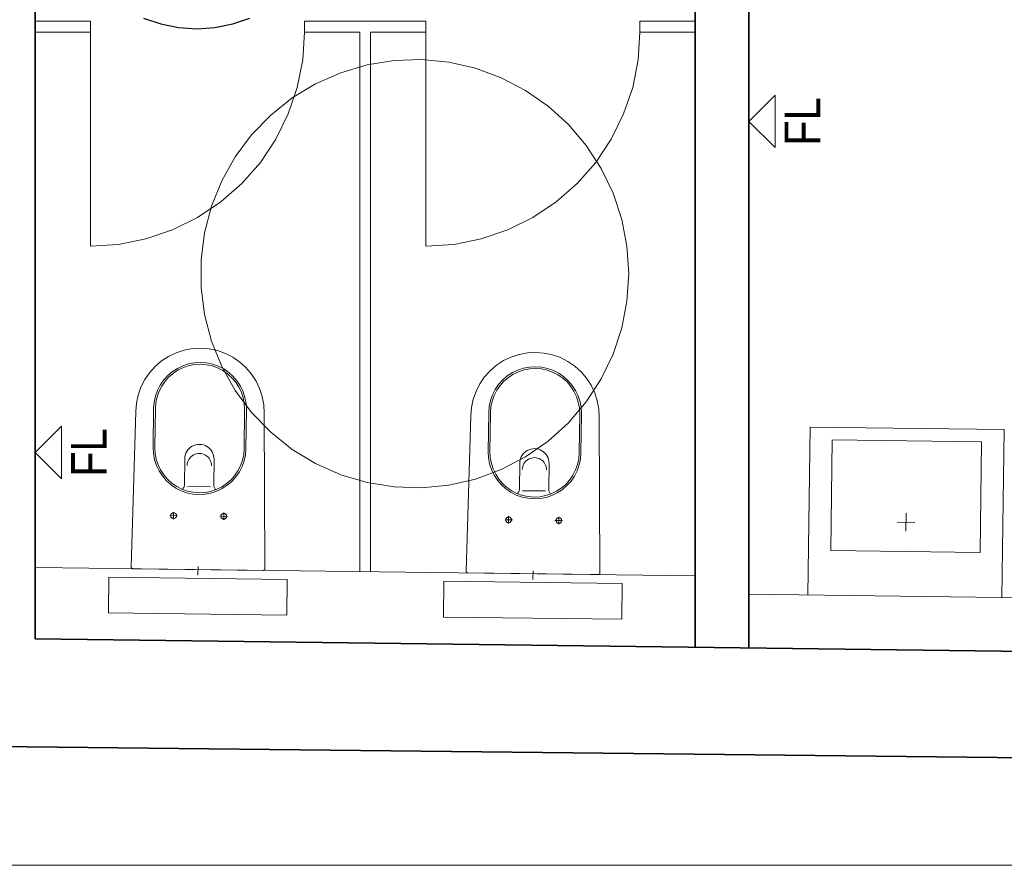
# Model space of a CAD drawing. Extents: x -297 to 573, y -46 to 548.
# Tile 3 of 256: x -39 to 16, y 27 to 74. Entities that reach past the tile are written whole.
import ezdxf
from ezdxf.lldxf.tags import DXFTag

# ---------------------------------------------------------------- set-up
doc = ezdxf.new("R2010")
doc.units = 0
doc.layers.get('0').update_dxf_attribs({"lineweight": 35})
for name, color, linetype, lineweight in [('5_EG-BESTAND', 7, 'Continuous', 25), ('5_EG-HLSE', 7, 'Continuous', 25), ('5_EG-NEU', 7, 'Continuous', 25), ('5_EG-TÜRSTEMPEL', 7, 'Continuous', 25), ('5_EG-WANDFLÄCHENMATERIAL', 7, 'Continuous', 25)]:
    doc.layers.add(name, color=color, linetype=linetype, lineweight=lineweight)
doc.styles.get("Standard").update_dxf_attribs({"font": 'arial.ttf'})
tags = doc.linetypes.add('ALL_S17', pattern=[0.0005, 0, -0.0005]).pattern_tags.tags
tags[6:7] = [DXFTag(74, 4), DXFTag(75, 0), DXFTag(340, '0'), DXFTag(46, 1.0), DXFTag(50, 0.0), DXFTag(44, 0.0), DXFTag(45, 0.0)]
tags[4:5] = [DXFTag(74, 4), DXFTag(75, 0), DXFTag(340, '0'), DXFTag(46, 1.0), DXFTag(50, 0.0), DXFTag(44, 0.0), DXFTag(45, 0.0)]
tags = doc.linetypes.add('PUNKT2_S9', pattern=[0.0005, 0, -0.0005]).pattern_tags.tags
tags[6:7] = [DXFTag(74, 4), DXFTag(75, 0), DXFTag(340, '0'), DXFTag(46, 1.0), DXFTag(50, 0.0), DXFTag(44, 0.0), DXFTag(45, 0.0)]
tags[4:5] = [DXFTag(74, 4), DXFTag(75, 0), DXFTag(340, '0'), DXFTag(46, 1.0), DXFTag(50, 0.0), DXFTag(44, 0.0), DXFTag(45, 0.0)]

# ---------------------------------------------------------------- blocks, each defined once
blk = doc.blocks.new('Referenz-A07ALD4Q1N', base_point=(-101.907, -12.836))
at = {"layer": '5_EG-BESTAND', "color": 0, "lineweight": 35}
for p, q in [((-38.525, 109.579), (-38.525, 39.315)), ((-38.525, 39.315), (32.797, 38.413)), ((-42.746, 33.31), (38.902, 32.414))]:
    blk.add_line(p, q, dxfattribs=at)
at = {"layer": '5_EG-BESTAND', "color": 0, "linetype": 'ALL_S17', "lineweight": 13, "ltscale": 0.13}
for p, q in [((-16.871, 71.769), (-18.407, 71.719)), ((-15.34, 71.621), (-16.871, 71.769)), ((-19.925, 71.474), (-21.4, 71.036)), ((-18.407, 71.719), (-19.925, 71.474)), ((-13.841, 71.279), (-15.34, 71.621)), ((-12.398, 70.748), (-13.841, 71.279)), ((-21.4, 71.036), (-22.806, 70.414)), ((-11.034, 70.037), (-12.398, 70.748)), ((-22.806, 70.414), (-24.121, 69.617)), ((-24.121, 69.617), (-25.323, 68.658)), ((-9.773, 69.157), (-11.034, 70.037)), ((-8.635, 68.123), (-9.773, 69.157)), ((-25.323, 68.658), (-26.393, 67.554)), ((-7.638, 66.952), (-8.635, 68.123)), ((-26.393, 67.554), (-27.312, 66.321)), ((-6.799, 65.663), (-7.638, 66.952)), ((-27.312, 66.321), (-28.067, 64.981)), ((-6.132, 64.278), (-6.799, 65.663)), ((-28.067, 64.981), (-28.644, 63.556)), ((-5.648, 62.819), (-6.132, 64.278)), ((-28.644, 63.556), (-29.034, 62.069)), ((-5.354, 61.309), (-5.648, 62.819)), ((-29.034, 62.069), (-29.231, 60.544)), ((-5.255, 59.775), (-5.354, 61.309)), ((-29.231, 60.544), (-29.231, 59.006)), ((-5.354, 58.24), (-5.255, 59.775)), ((-29.231, 59.006), (-29.034, 57.481)), ((-5.648, 56.731), (-5.354, 58.24)), ((-29.034, 57.481), (-28.644, 55.994)), ((-6.132, 55.272), (-5.648, 56.731)), ((-28.644, 55.994), (-28.067, 54.568)), ((-6.799, 53.886), (-6.132, 55.272)), ((-28.067, 54.568), (-27.312, 53.228)), ((-7.638, 52.598), (-6.799, 53.886)), ((-27.312, 53.228), (-26.393, 51.996)), ((-8.635, 51.427), (-7.638, 52.598)), ((-26.393, 51.996), (-25.323, 50.892)), ((-9.773, 50.393), (-8.635, 51.427)), ((-25.323, 50.892), (-24.121, 49.933)), ((-11.034, 49.513), (-9.773, 50.393)), ((-24.121, 49.933), (-22.806, 49.136)), ((-22.806, 49.136), (-21.4, 48.513)), ((-12.398, 48.802), (-11.034, 49.513)), ((-13.841, 48.271), (-12.398, 48.802)), ((-21.4, 48.513), (-19.925, 48.076)), ((-19.925, 48.076), (-18.407, 47.83)), ((-15.34, 47.929), (-13.841, 48.271)), ((-18.407, 47.83), (-16.871, 47.781)), ((-16.871, 47.781), (-15.34, 47.929))]:
    blk.add_line(p, q, dxfattribs=at)
at = {"layer": '5_EG-BESTAND', "color": 0, "linetype": 'PUNKT2_S9', "lineweight": 13, "ltscale": 0.13}
blk.add_line((102.755, 26.629), (-50.018, 26.629), dxfattribs=at)
at = {"layer": '5_EG-HLSE', "color": 0, "lineweight": 13}
for p, q in [((-30.623, 55.342), (-31.049, 55.14)), ((-30.176, 55.488), (-30.623, 55.342)), ((-29.712, 55.574), (-30.176, 55.488)), ((-29.242, 55.599), (-29.712, 55.574)), ((-28.773, 55.562), (-29.242, 55.599)), ((-28.312, 55.464), (-28.773, 55.562)), ((-27.868, 55.307), (-28.312, 55.464)), ((-27.448, 55.093), (-27.868, 55.307)), ((-11.395, 55.251), (-11.843, 55.105)), ((-10.931, 55.337), (-11.395, 55.251)), ((-10.461, 55.362), (-10.931, 55.337)), ((-9.992, 55.325), (-10.461, 55.362)), ((-9.531, 55.227), (-9.992, 55.325)), ((-9.087, 55.07), (-9.531, 55.227)), ((-31.443, 54.883), (-31.802, 54.577)), ((-31.049, 55.14), (-31.443, 54.883)), ((-29.927, 54.719), (-30.251, 54.614)), ((-29.593, 54.781), (-29.927, 54.719)), ((-29.581, 54.682), (-29.903, 54.622)), ((-29.253, 54.799), (-29.593, 54.781)), ((-29.255, 54.699), (-29.581, 54.682)), ((-28.929, 54.673), (-29.255, 54.699)), ((-28.914, 54.772), (-29.253, 54.799)), ((-28.609, 54.606), (-28.929, 54.673)), ((-28.582, 54.702), (-28.914, 54.772)), ((-28.261, 54.588), (-28.582, 54.702)), ((-27.06, 54.826), (-27.448, 55.093)), ((-26.71, 54.511), (-27.06, 54.826)), ((-12.663, 54.646), (-13.021, 54.34)), ((-12.268, 54.902), (-12.663, 54.646)), ((-11.843, 55.105), (-12.268, 54.902)), ((-8.667, 54.856), (-9.087, 55.07)), ((-8.279, 54.589), (-8.667, 54.856)), ((-32.117, 54.227), (-32.383, 53.839)), ((-31.802, 54.577), (-32.117, 54.227)), ((-30.843, 54.282), (-31.101, 54.061)), ((-30.783, 54.202), (-31.032, 53.989)), ((-30.558, 54.467), (-30.843, 54.282)), ((-30.509, 54.38), (-30.783, 54.202)), ((-30.251, 54.614), (-30.558, 54.467)), ((-30.214, 54.521), (-30.509, 54.38)), ((-29.903, 54.622), (-30.214, 54.521)), ((-28.301, 54.496), (-28.609, 54.606)), ((-28.009, 54.348), (-28.301, 54.496)), ((-27.958, 54.434), (-28.261, 54.588)), ((-27.739, 54.163), (-28.009, 54.348)), ((-27.678, 54.242), (-27.958, 54.434)), ((-27.496, 53.944), (-27.739, 54.163)), ((-27.425, 54.014), (-27.678, 54.242)), ((-26.404, 54.153), (-26.71, 54.511)), ((-26.148, 53.758), (-26.404, 54.153)), ((-13.021, 54.34), (-13.336, 53.99)), ((-11.777, 54.23), (-12.062, 54.044)), ((-11.728, 54.142), (-12.002, 53.964)), ((-11.47, 54.376), (-11.777, 54.23)), ((-11.433, 54.283), (-11.728, 54.142)), ((-11.146, 54.481), (-11.47, 54.376)), ((-11.122, 54.385), (-11.433, 54.283)), ((-10.812, 54.544), (-11.146, 54.481)), ((-10.8, 54.444), (-11.122, 54.385)), ((-10.472, 54.562), (-10.812, 54.544)), ((-10.474, 54.462), (-10.8, 54.444)), ((-10.148, 54.436), (-10.474, 54.462)), ((-10.133, 54.535), (-10.472, 54.562)), ((-9.828, 54.368), (-10.148, 54.436)), ((-9.801, 54.464), (-10.133, 54.535)), ((-9.519, 54.259), (-9.828, 54.368)), ((-9.48, 54.351), (-9.801, 54.464)), ((-9.228, 54.111), (-9.519, 54.259)), ((-9.177, 54.197), (-9.48, 54.351)), ((-8.958, 53.926), (-9.228, 54.111)), ((-8.897, 54.004), (-9.177, 54.197)), ((-7.929, 54.274), (-8.279, 54.589)), ((-7.623, 53.916), (-7.929, 54.274)), ((-32.383, 53.839), (-32.597, 53.419)), ((-31.329, 53.808), (-31.521, 53.527)), ((-31.25, 53.746), (-31.435, 53.476)), ((-31.101, 54.061), (-31.329, 53.808)), ((-31.032, 53.989), (-31.25, 53.746)), ((-27.284, 53.696), (-27.496, 53.944)), ((-27.204, 53.756), (-27.425, 54.014)), ((-27.106, 53.422), (-27.284, 53.696)), ((-27.018, 53.471), (-27.204, 53.756)), ((-25.945, 53.333), (-26.148, 53.758)), ((-13.602, 53.601), (-13.816, 53.182)), ((-13.336, 53.99), (-13.602, 53.601)), ((-12.548, 53.57), (-12.74, 53.29)), ((-12.32, 53.823), (-12.548, 53.57)), ((-12.251, 53.752), (-12.469, 53.509)), ((-12.062, 54.044), (-12.32, 53.823)), ((-12.002, 53.964), (-12.251, 53.752)), ((-8.715, 53.707), (-8.958, 53.926)), ((-8.644, 53.777), (-8.897, 54.004)), ((-8.503, 53.458), (-8.715, 53.707)), ((-8.423, 53.518), (-8.644, 53.777)), ((-7.367, 53.521), (-7.623, 53.916)), ((-32.597, 53.419), (-32.754, 52.975)), ((-31.676, 53.224), (-31.789, 52.904)), ((-31.584, 53.185), (-31.693, 52.877)), ((-31.521, 53.527), (-31.676, 53.224)), ((-31.435, 53.476), (-31.584, 53.185)), ((-26.965, 53.127), (-27.106, 53.422)), ((-26.872, 53.164), (-27.018, 53.471)), ((-26.864, 52.816), (-26.965, 53.127)), ((-26.767, 52.84), (-26.872, 53.164)), ((-25.799, 52.885), (-25.945, 53.333)), ((-13.816, 53.182), (-13.973, 52.738)), ((-12.74, 53.29), (-12.895, 52.987)), ((-12.654, 53.239), (-12.803, 52.948)), ((-12.469, 53.509), (-12.654, 53.239)), ((-8.325, 53.184), (-8.503, 53.458)), ((-8.237, 53.233), (-8.423, 53.518)), ((-8.184, 52.889), (-8.325, 53.184)), ((-8.091, 52.926), (-8.237, 53.233)), ((-7.164, 53.095), (-7.367, 53.521)), ((-7.018, 52.647), (-7.164, 53.095)), ((-32.852, 52.514), (-32.888, 52.045)), ((-32.754, 52.975), (-32.852, 52.514)), ((-31.86, 52.571), (-31.886, 52.232)), ((-31.789, 52.904), (-31.86, 52.571)), ((-31.761, 52.557), (-31.786, 52.231)), ((-31.693, 52.877), (-31.761, 52.557)), ((-26.804, 52.494), (-26.864, 52.816)), ((-26.787, 52.167), (-26.804, 52.494)), ((-26.704, 52.506), (-26.767, 52.84)), ((-26.687, 52.166), (-26.704, 52.506)), ((-25.714, 52.422), (-25.799, 52.885)), ((-13.973, 52.738), (-14.071, 52.277)), ((-13.008, 52.666), (-13.079, 52.334)), ((-12.895, 52.987), (-13.008, 52.666)), ((-12.912, 52.639), (-12.98, 52.319)), ((-12.803, 52.948), (-12.912, 52.639)), ((-8.082, 52.578), (-8.184, 52.889)), ((-7.986, 52.603), (-8.091, 52.926)), ((-8.023, 52.257), (-8.082, 52.578)), ((-7.923, 52.269), (-7.986, 52.603)), ((-6.933, 52.184), (-7.018, 52.647)), ((-33.148, 43.349), (-32.889, 52.045)), ((-31.886, 52.232), (-31.914, 50.032)), ((-31.786, 52.231), (-31.814, 50.031)), ((-26.787, 52.167), (-26.814, 49.968)), ((-26.687, 52.166), (-26.714, 49.966)), ((-25.689, 51.951), (-25.714, 52.422)), ((-25.689, 51.951), (-25.649, 43.254)), ((-14.071, 52.277), (-14.108, 51.807)), ((-13.105, 51.995), (-13.133, 49.795)), ((-13.079, 52.334), (-13.105, 51.995)), ((-13.005, 51.993), (-13.033, 49.794)), ((-12.98, 52.319), (-13.005, 51.993)), ((-8.005, 51.93), (-8.033, 49.73)), ((-8.005, 51.93), (-8.023, 52.257)), ((-7.905, 51.929), (-7.933, 49.729)), ((-7.905, 51.929), (-7.923, 52.269)), ((-6.908, 51.714), (-6.933, 52.184)), ((-14.367, 43.112), (-14.107, 51.807)), ((-6.908, 51.714), (-6.868, 43.017)), ((4.792, 41.776), (4.911, 51.175)), ((4.911, 51.175), (15.787, 51.037)), ((15.787, 51.037), (15.668, 41.638)), ((6.079, 44.259), (6.157, 50.459)), ((6.157, 50.459), (14.523, 50.353)), ((14.523, 50.353), (14.445, 44.154)), ((-31.914, 50.032), (-31.896, 49.692)), ((-31.896, 49.692), (-31.834, 49.358)), ((-31.814, 50.031), (-31.797, 49.704)), ((-31.797, 49.704), (-31.737, 49.383)), ((-30.076, 49.713), (-30.112, 49.612)), ((-30.027, 49.809), (-30.076, 49.713)), ((-29.966, 49.897), (-30.027, 49.809)), ((-29.895, 49.977), (-29.966, 49.897)), ((-29.813, 50.047), (-29.895, 49.977)), ((-29.723, 50.105), (-29.813, 50.047)), ((-29.626, 50.152), (-29.723, 50.105)), ((-29.524, 50.185), (-29.626, 50.152)), ((-29.494, 49.683), (-29.579, 49.656)), ((-29.419, 50.204), (-29.524, 50.185)), ((-29.407, 49.7), (-29.494, 49.683)), ((-29.311, 50.21), (-29.419, 50.204)), ((-29.318, 49.704), (-29.407, 49.7)), ((-29.229, 49.697), (-29.318, 49.704)), ((-29.205, 50.202), (-29.311, 50.21)), ((-29.142, 49.679), (-29.229, 49.697)), ((-29.1, 50.179), (-29.205, 50.202)), ((-29.058, 49.649), (-29.142, 49.679)), ((-28.998, 50.144), (-29.1, 50.179)), ((-28.903, 50.095), (-28.998, 50.144)), ((-28.814, 50.034), (-28.903, 50.095)), ((-28.734, 49.963), (-28.814, 50.034)), ((-28.665, 49.881), (-28.734, 49.963)), ((-28.606, 49.791), (-28.665, 49.881)), ((-28.56, 49.694), (-28.606, 49.791)), ((-28.527, 49.592), (-28.56, 49.694)), ((-26.84, 49.642), (-26.814, 49.968)), ((-26.741, 49.627), (-26.714, 49.966)), ((-13.133, 49.795), (-13.115, 49.455)), ((-13.033, 49.794), (-13.016, 49.467)), ((-11.114, 49.74), (-11.185, 49.66)), ((-11.032, 49.81), (-11.114, 49.74)), ((-10.942, 49.868), (-11.032, 49.81)), ((-10.845, 49.914), (-10.942, 49.868)), ((-10.743, 49.947), (-10.845, 49.914)), ((-10.638, 49.967), (-10.743, 49.947)), ((-10.53, 49.973), (-10.638, 49.967)), ((-10.423, 49.964), (-10.53, 49.973)), ((-10.318, 49.942), (-10.423, 49.964)), ((-10.217, 49.906), (-10.318, 49.942)), ((-10.122, 49.858), (-10.217, 49.906)), ((-10.033, 49.797), (-10.122, 49.858)), ((-9.953, 49.725), (-10.033, 49.797)), ((-9.884, 49.644), (-9.953, 49.725)), ((-8.059, 49.404), (-8.033, 49.73)), ((-7.96, 49.39), (-7.933, 49.729)), ((-31.834, 49.358), (-31.729, 49.035)), ((-31.737, 49.383), (-31.636, 49.072)), ((-30.142, 49.4), (-30.16, 47.949)), ((-30.134, 49.507), (-30.142, 49.4)), ((-30.112, 49.612), (-30.134, 49.507)), ((-29.981, 49.209), (-29.999, 49.122)), ((-29.951, 49.293), (-29.981, 49.209)), ((-29.911, 49.372), (-29.951, 49.293)), ((-29.861, 49.445), (-29.911, 49.372)), ((-29.801, 49.511), (-29.861, 49.445)), ((-29.734, 49.569), (-29.801, 49.511)), ((-29.659, 49.618), (-29.734, 49.569)), ((-29.579, 49.656), (-29.659, 49.618)), ((-28.979, 49.609), (-29.058, 49.649)), ((-28.906, 49.559), (-28.979, 49.609)), ((-28.84, 49.499), (-28.906, 49.559)), ((-28.782, 49.431), (-28.84, 49.499)), ((-28.733, 49.357), (-28.782, 49.431)), ((-28.695, 49.277), (-28.733, 49.357)), ((-28.667, 49.192), (-28.695, 49.277)), ((-28.651, 49.105), (-28.667, 49.192)), ((-28.507, 49.487), (-28.527, 49.592)), ((-28.501, 49.379), (-28.52, 47.928)), ((-28.502, 49.379), (-28.507, 49.487)), ((-27.017, 49.013), (-26.908, 49.322)), ((-26.925, 48.974), (-26.811, 49.295)), ((-26.908, 49.322), (-26.84, 49.642)), ((-26.811, 49.295), (-26.741, 49.627)), ((-13.115, 49.455), (-13.053, 49.121)), ((-13.016, 49.467), (-12.956, 49.145)), ((-12.956, 49.145), (-12.855, 48.835)), ((-11.361, 49.163), (-11.379, 47.712)), ((-11.353, 49.27), (-11.361, 49.163)), ((-11.33, 49.375), (-11.353, 49.27)), ((-11.295, 49.476), (-11.33, 49.375)), ((-11.246, 49.572), (-11.295, 49.476)), ((-11.185, 49.66), (-11.246, 49.572)), ((-11.13, 49.135), (-11.17, 49.055)), ((-11.08, 49.208), (-11.13, 49.135)), ((-11.02, 49.274), (-11.08, 49.208)), ((-10.952, 49.332), (-11.02, 49.274)), ((-10.878, 49.38), (-10.952, 49.332)), ((-10.798, 49.419), (-10.878, 49.38)), ((-10.713, 49.446), (-10.798, 49.419)), ((-10.626, 49.462), (-10.713, 49.446)), ((-10.537, 49.467), (-10.626, 49.462)), ((-10.448, 49.46), (-10.537, 49.467)), ((-10.361, 49.442), (-10.448, 49.46)), ((-10.277, 49.412), (-10.361, 49.442)), ((-10.198, 49.372), (-10.277, 49.412)), ((-10.125, 49.321), (-10.198, 49.372)), ((-10.058, 49.262), (-10.125, 49.321)), ((-10.001, 49.194), (-10.058, 49.262)), ((-9.952, 49.12), (-10.001, 49.194)), ((-9.825, 49.554), (-9.884, 49.644)), ((-9.779, 49.457), (-9.825, 49.554)), ((-9.746, 49.355), (-9.779, 49.457)), ((-9.726, 49.249), (-9.746, 49.355)), ((-9.72, 49.142), (-9.739, 47.691)), ((-9.72, 49.142), (-9.726, 49.249)), ((-8.127, 49.084), (-8.059, 49.404)), ((-8.03, 49.057), (-7.96, 49.39)), ((-31.729, 49.035), (-31.582, 48.728)), ((-31.636, 49.072), (-31.495, 48.777)), ((-31.582, 48.728), (-31.397, 48.443)), ((-31.495, 48.777), (-31.317, 48.503)), ((-29.999, 49.122), (-30.006, 49.033)), ((-28.646, 49.016), (-28.651, 49.105)), ((-27.35, 48.452), (-27.165, 48.722)), ((-27.272, 48.391), (-27.079, 48.671)), ((-27.165, 48.722), (-27.017, 49.013)), ((-27.079, 48.671), (-26.925, 48.974)), ((-13.053, 49.121), (-12.947, 48.797)), ((-12.947, 48.797), (-12.801, 48.491)), ((-12.855, 48.835), (-12.714, 48.539)), ((-11.218, 48.884), (-11.225, 48.796)), ((-11.2, 48.971), (-11.218, 48.884)), ((-11.17, 49.055), (-11.2, 48.971)), ((-9.914, 49.039), (-9.952, 49.12)), ((-9.886, 48.955), (-9.914, 49.039)), ((-9.87, 48.867), (-9.886, 48.955)), ((-9.865, 48.779), (-9.87, 48.867)), ((-8.384, 48.485), (-8.236, 48.776)), ((-8.298, 48.434), (-8.144, 48.737)), ((-8.236, 48.776), (-8.127, 49.084)), ((-8.144, 48.737), (-8.03, 49.057)), ((-31.397, 48.443), (-31.176, 48.184)), ((-31.317, 48.503), (-31.104, 48.254)), ((-31.176, 48.184), (-30.923, 47.957)), ((-31.104, 48.254), (-30.861, 48.035)), ((-30.861, 48.035), (-30.591, 47.85)), ((-27.817, 47.997), (-27.569, 48.209)), ((-27.758, 47.917), (-27.499, 48.138)), ((-27.569, 48.209), (-27.35, 48.452)), ((-27.499, 48.138), (-27.272, 48.391)), ((-12.801, 48.491), (-12.616, 48.205)), ((-12.714, 48.539), (-12.535, 48.265)), ((-12.616, 48.205), (-12.395, 47.947)), ((-12.535, 48.265), (-12.323, 48.017)), ((-8.788, 47.972), (-8.569, 48.215)), ((-8.718, 47.9), (-8.49, 48.153)), ((-8.569, 48.215), (-8.384, 48.485)), ((-8.49, 48.153), (-8.298, 48.434)), ((-30.923, 47.957), (-30.642, 47.764)), ((-30.642, 47.764), (-30.339, 47.61)), ((-30.591, 47.85), (-30.3, 47.702)), ((-30.339, 47.61), (-30.019, 47.497)), ((-30.3, 47.702), (-29.992, 47.593)), ((-30.285, 47.696), (-30.253, 47.723)), ((-30.253, 47.723), (-30.225, 47.754)), ((-30.225, 47.754), (-30.202, 47.788)), ((-30.202, 47.788), (-30.183, 47.826)), ((-30.183, 47.826), (-30.17, 47.866)), ((-30.17, 47.866), (-30.162, 47.907)), ((-30.162, 47.907), (-30.16, 47.949)), ((-30.019, 47.497), (-29.686, 47.426)), ((-29.992, 47.593), (-29.672, 47.525)), ((-29.987, 47.853), (-28.696, 47.837)), ((-29.672, 47.525), (-29.346, 47.499)), ((-29.346, 47.499), (-29.019, 47.517)), ((-29.019, 47.517), (-28.698, 47.576)), ((-29.007, 47.417), (-28.673, 47.48)), ((-28.698, 47.576), (-28.387, 47.678)), ((-28.673, 47.48), (-28.35, 47.585)), ((-28.52, 47.928), (-28.519, 47.886)), ((-28.519, 47.886), (-28.512, 47.845)), ((-28.512, 47.845), (-28.5, 47.805)), ((-28.5, 47.805), (-28.483, 47.767)), ((-28.483, 47.767), (-28.46, 47.731)), ((-28.46, 47.731), (-28.433, 47.7)), ((-28.433, 47.7), (-28.402, 47.672)), ((-28.387, 47.678), (-28.092, 47.819)), ((-28.35, 47.585), (-28.043, 47.731)), ((-28.092, 47.819), (-27.817, 47.997)), ((-28.043, 47.731), (-27.758, 47.917)), ((-12.395, 47.947), (-12.142, 47.719)), ((-12.323, 48.017), (-12.08, 47.798)), ((-12.142, 47.719), (-11.861, 47.527)), ((-12.08, 47.798), (-11.81, 47.613)), ((-11.861, 47.527), (-11.558, 47.373)), ((-11.81, 47.613), (-11.519, 47.465)), ((-11.504, 47.458), (-11.472, 47.485)), ((-11.472, 47.485), (-11.444, 47.517)), ((-11.444, 47.517), (-11.421, 47.551)), ((-11.421, 47.551), (-11.402, 47.589)), ((-11.402, 47.589), (-11.389, 47.629)), ((-11.389, 47.629), (-11.381, 47.67)), ((-11.381, 47.67), (-11.379, 47.712)), ((-11.206, 47.616), (-9.915, 47.6)), ((-9.739, 47.691), (-9.738, 47.649)), ((-9.738, 47.649), (-9.731, 47.608)), ((-9.731, 47.608), (-9.719, 47.568)), ((-9.719, 47.568), (-9.702, 47.529)), ((-9.702, 47.529), (-9.679, 47.494)), ((-9.679, 47.494), (-9.652, 47.462)), ((-9.606, 47.44), (-9.31, 47.581)), ((-9.568, 47.348), (-9.262, 47.494)), ((-9.31, 47.581), (-9.036, 47.76)), ((-9.262, 47.494), (-8.976, 47.679)), ((-9.036, 47.76), (-8.788, 47.972)), ((-8.976, 47.679), (-8.718, 47.9)), ((-29.686, 47.426), (-29.347, 47.399)), ((-29.347, 47.399), (-29.007, 47.417)), ((-11.558, 47.373), (-11.238, 47.259)), ((-11.519, 47.465), (-11.211, 47.356)), ((-11.238, 47.259), (-10.905, 47.189)), ((-11.211, 47.356), (-10.891, 47.288)), ((-10.905, 47.189), (-10.566, 47.162)), ((-10.891, 47.288), (-10.565, 47.262)), ((-10.566, 47.162), (-10.226, 47.18)), ((-10.565, 47.262), (-10.238, 47.279)), ((-10.238, 47.279), (-9.917, 47.339)), ((-10.226, 47.18), (-9.892, 47.242)), ((-9.917, 47.339), (-9.606, 47.44)), ((-9.892, 47.242), (-9.568, 47.348)), ((-9.652, 47.462), (-9.62, 47.435)), ((-30.831, 46.365), (-30.849, 46.356)), ((-30.811, 46.372), (-30.831, 46.365)), ((-30.79, 46.376), (-30.811, 46.372)), ((-30.769, 46.377), (-30.79, 46.376)), ((-30.767, 46.422), (-30.772, 46.013)), ((-30.764, 46.377), (-30.771, 46.377)), ((-30.748, 46.376), (-30.769, 46.377)), ((-30.728, 46.372), (-30.748, 46.376)), ((-30.708, 46.365), (-30.728, 46.372)), ((-30.689, 46.356), (-30.708, 46.365)), ((-27.952, 46.387), (-27.957, 45.977)), ((-30.552, 46.215), (-30.972, 46.22)), ((-30.928, 46.238), (-30.929, 46.217)), ((-30.929, 46.217), (-30.928, 46.196)), ((-30.924, 46.259), (-30.928, 46.238)), ((-30.928, 46.196), (-30.924, 46.176)), ((-30.917, 46.279), (-30.924, 46.259)), ((-30.924, 46.176), (-30.917, 46.156)), ((-30.908, 46.297), (-30.917, 46.279)), ((-30.917, 46.156), (-30.908, 46.137)), ((-30.896, 46.315), (-30.908, 46.297)), ((-30.908, 46.137), (-30.896, 46.12)), ((-30.882, 46.33), (-30.896, 46.315)), ((-30.896, 46.12), (-30.882, 46.104)), ((-30.867, 46.344), (-30.882, 46.33)), ((-30.882, 46.104), (-30.867, 46.09)), ((-30.849, 46.356), (-30.867, 46.344)), ((-30.867, 46.09), (-30.849, 46.079)), ((-30.849, 46.079), (-30.831, 46.069)), ((-30.831, 46.069), (-30.811, 46.063)), ((-30.811, 46.063), (-30.79, 46.059)), ((-30.79, 46.059), (-30.769, 46.057)), ((-30.769, 46.057), (-30.748, 46.059)), ((-30.748, 46.059), (-30.728, 46.063)), ((-30.728, 46.063), (-30.708, 46.069)), ((-30.708, 46.069), (-30.689, 46.079)), ((-30.672, 46.344), (-30.689, 46.356)), ((-30.689, 46.079), (-30.672, 46.09)), ((-30.656, 46.33), (-30.672, 46.344)), ((-30.672, 46.09), (-30.656, 46.104)), ((-30.642, 46.315), (-30.656, 46.33)), ((-30.656, 46.104), (-30.642, 46.12)), ((-30.631, 46.297), (-30.642, 46.315)), ((-30.642, 46.12), (-30.631, 46.137)), ((-30.622, 46.279), (-30.631, 46.297)), ((-30.631, 46.137), (-30.622, 46.156)), ((-30.615, 46.259), (-30.622, 46.279)), ((-30.622, 46.156), (-30.615, 46.176)), ((-30.611, 46.238), (-30.615, 46.259)), ((-30.615, 46.176), (-30.611, 46.196)), ((-30.609, 46.217), (-30.611, 46.238)), ((-30.611, 46.196), (-30.609, 46.217)), ((-28.172, 46.185), (-27.752, 46.179)), ((-28.113, 46.203), (-28.115, 46.182)), ((-28.115, 46.182), (-28.113, 46.161)), ((-28.109, 46.223), (-28.113, 46.203)), ((-28.113, 46.161), (-28.109, 46.14)), ((-28.103, 46.243), (-28.109, 46.223)), ((-28.109, 46.14), (-28.103, 46.121)), ((-28.093, 46.262), (-28.103, 46.243)), ((-28.103, 46.121), (-28.093, 46.102)), ((-28.082, 46.279), (-28.093, 46.262)), ((-28.093, 46.102), (-28.082, 46.084)), ((-28.068, 46.295), (-28.082, 46.279)), ((-28.082, 46.084), (-28.068, 46.069)), ((-28.052, 46.309), (-28.068, 46.295)), ((-28.068, 46.069), (-28.052, 46.055)), ((-28.035, 46.32), (-28.052, 46.309)), ((-28.052, 46.055), (-28.035, 46.043)), ((-28.016, 46.33), (-28.035, 46.32)), ((-28.035, 46.043), (-28.016, 46.034)), ((-27.996, 46.336), (-28.016, 46.33)), ((-28.016, 46.034), (-27.996, 46.027)), ((-27.976, 46.34), (-27.996, 46.336)), ((-27.996, 46.027), (-27.976, 46.023)), ((-27.955, 46.342), (-27.976, 46.34)), ((-27.976, 46.023), (-27.955, 46.022)), ((-27.949, 46.342), (-27.957, 46.342)), ((-27.934, 46.34), (-27.955, 46.342)), ((-27.955, 46.022), (-27.934, 46.023)), ((-27.913, 46.336), (-27.934, 46.34)), ((-27.934, 46.023), (-27.913, 46.027)), ((-27.894, 46.33), (-27.913, 46.336)), ((-27.913, 46.027), (-27.894, 46.034)), ((-27.875, 46.32), (-27.894, 46.33)), ((-27.894, 46.034), (-27.875, 46.043)), ((-27.857, 46.309), (-27.875, 46.32)), ((-27.875, 46.043), (-27.857, 46.055)), ((-27.842, 46.295), (-27.857, 46.309)), ((-27.857, 46.055), (-27.842, 46.069)), ((-27.828, 46.279), (-27.842, 46.295)), ((-27.842, 46.069), (-27.828, 46.084)), ((-27.816, 46.262), (-27.828, 46.279)), ((-27.828, 46.084), (-27.816, 46.102)), ((-27.807, 46.243), (-27.816, 46.262)), ((-27.816, 46.102), (-27.807, 46.121)), ((-27.8, 46.223), (-27.807, 46.243)), ((-27.807, 46.121), (-27.8, 46.14)), ((-27.796, 46.203), (-27.8, 46.223)), ((-27.8, 46.14), (-27.796, 46.161)), ((-27.795, 46.182), (-27.796, 46.203)), ((-27.796, 46.161), (-27.795, 46.182)), ((-11.771, 45.977), (-12.191, 45.983)), ((-12.147, 46.001), (-12.148, 45.98)), ((-12.148, 45.98), (-12.147, 45.959)), ((-12.143, 46.021), (-12.147, 46.001)), ((-12.147, 45.959), (-12.143, 45.939)), ((-12.136, 46.041), (-12.143, 46.021)), ((-12.143, 45.939), (-12.136, 45.919)), ((-12.127, 46.06), (-12.136, 46.041)), ((-12.136, 45.919), (-12.127, 45.9)), ((-12.115, 46.077), (-12.127, 46.06)), ((-12.127, 45.9), (-12.115, 45.883)), ((-12.101, 46.093), (-12.115, 46.077)), ((-12.115, 45.883), (-12.101, 45.867)), ((-12.086, 46.107), (-12.101, 46.093)), ((-12.101, 45.867), (-12.086, 45.853)), ((-12.068, 46.119), (-12.086, 46.107)), ((-12.086, 45.853), (-12.068, 45.842)), ((-12.05, 46.128), (-12.068, 46.119)), ((-12.068, 45.842), (-12.05, 45.832)), ((-12.03, 46.135), (-12.05, 46.128)), ((-12.05, 45.832), (-12.03, 45.826)), ((-12.009, 46.139), (-12.03, 46.135)), ((-12.03, 45.826), (-12.009, 45.821)), ((-11.988, 46.14), (-12.009, 46.139)), ((-12.009, 45.821), (-11.988, 45.82)), ((-11.986, 46.185), (-11.991, 45.776)), ((-11.982, 46.14), (-11.99, 46.14)), ((-11.967, 46.139), (-11.988, 46.14)), ((-11.988, 45.82), (-11.967, 45.821)), ((-11.947, 46.135), (-11.967, 46.139)), ((-11.967, 45.821), (-11.947, 45.826)), ((-11.927, 46.128), (-11.947, 46.135)), ((-11.947, 45.826), (-11.927, 45.832)), ((-11.908, 46.119), (-11.927, 46.128)), ((-11.927, 45.832), (-11.908, 45.842)), ((-11.891, 46.107), (-11.908, 46.119)), ((-11.908, 45.842), (-11.891, 45.853)), ((-11.875, 46.093), (-11.891, 46.107)), ((-11.891, 45.853), (-11.875, 45.867)), ((-11.861, 46.077), (-11.875, 46.093)), ((-11.875, 45.867), (-11.861, 45.883)), ((-11.85, 46.06), (-11.861, 46.077)), ((-11.861, 45.883), (-11.85, 45.9)), ((-11.84, 46.041), (-11.85, 46.06)), ((-11.85, 45.9), (-11.84, 45.919)), ((-11.834, 46.021), (-11.84, 46.041)), ((-11.84, 45.919), (-11.834, 45.939)), ((-11.83, 46.001), (-11.834, 46.021)), ((-11.834, 45.939), (-11.83, 45.959)), ((-11.828, 45.98), (-11.83, 46.001)), ((-11.83, 45.959), (-11.828, 45.98)), ((-9.391, 45.947), (-8.971, 45.942)), ((-9.332, 45.965), (-9.334, 45.945)), ((-9.334, 45.945), (-9.332, 45.924)), ((-9.328, 45.986), (-9.332, 45.965)), ((-9.332, 45.924), (-9.328, 45.903)), ((-9.322, 46.006), (-9.328, 45.986)), ((-9.328, 45.903), (-9.322, 45.883)), ((-9.312, 46.025), (-9.322, 46.006)), ((-9.322, 45.883), (-9.312, 45.865)), ((-9.301, 46.042), (-9.312, 46.025)), ((-9.312, 45.865), (-9.301, 45.847)), ((-9.287, 46.058), (-9.301, 46.042)), ((-9.301, 45.847), (-9.287, 45.831)), ((-9.271, 46.071), (-9.287, 46.058)), ((-9.287, 45.831), (-9.271, 45.818)), ((-9.254, 46.083), (-9.271, 46.071)), ((-9.271, 45.818), (-9.254, 45.806)), ((-9.235, 46.092), (-9.254, 46.083)), ((-9.215, 46.099), (-9.235, 46.092)), ((-9.195, 46.103), (-9.215, 46.099)), ((-9.174, 46.105), (-9.195, 46.103)), ((-9.171, 46.15), (-9.176, 45.74)), ((-9.168, 46.104), (-9.176, 46.105)), ((-9.153, 46.103), (-9.174, 46.105)), ((-9.132, 46.099), (-9.153, 46.103)), ((-9.113, 46.092), (-9.132, 46.099)), ((-9.094, 46.083), (-9.113, 46.092)), ((-9.076, 46.071), (-9.094, 46.083)), ((-9.094, 45.806), (-9.076, 45.818)), ((-9.061, 46.058), (-9.076, 46.071)), ((-9.076, 45.818), (-9.061, 45.831)), ((-9.047, 46.042), (-9.061, 46.058)), ((-9.061, 45.831), (-9.047, 45.847)), ((-9.035, 46.025), (-9.047, 46.042)), ((-9.047, 45.847), (-9.035, 45.865)), ((-9.026, 46.006), (-9.035, 46.025)), ((-9.035, 45.865), (-9.026, 45.883)), ((-9.019, 45.986), (-9.026, 46.006)), ((-9.026, 45.883), (-9.019, 45.903)), ((-9.015, 45.965), (-9.019, 45.986)), ((-9.019, 45.903), (-9.015, 45.924)), ((-9.014, 45.945), (-9.015, 45.965)), ((-9.015, 45.924), (-9.014, 45.945)), ((9.784, 45.854), (10.784, 45.842)), ((10.29, 46.348), (10.277, 45.348)), ((-9.254, 45.806), (-9.235, 45.797)), ((-9.235, 45.797), (-9.215, 45.79)), ((-9.215, 45.79), (-9.195, 45.786)), ((-9.195, 45.786), (-9.174, 45.785)), ((-9.174, 45.785), (-9.153, 45.786)), ((-9.153, 45.786), (-9.132, 45.79)), ((-9.132, 45.79), (-9.113, 45.797)), ((-9.113, 45.797), (-9.094, 45.806)), ((14.445, 44.154), (6.079, 44.259)), ((-33.148, 43.349), (-33.148, 43.336)), ((-33.148, 43.336), (-33.146, 43.323)), ((-33.146, 43.323), (-33.142, 43.31)), ((-33.142, 43.31), (-33.136, 43.298)), ((-33.136, 43.298), (-33.129, 43.287)), ((-33.129, 43.287), (-33.121, 43.277)), ((-33.121, 43.277), (-33.111, 43.268)), ((-33.111, 43.268), (-33.1, 43.26)), ((-33.1, 43.26), (-33.088, 43.254)), ((-33.088, 43.254), (-33.076, 43.25)), ((-33.076, 43.25), (-33.063, 43.247)), ((-33.063, 43.247), (-33.05, 43.246)), ((-25.75, 43.154), (-33.05, 43.246)), ((-29.404, 42.883), (-29.398, 43.367)), ((-25.75, 43.154), (-25.737, 43.154)), ((-25.737, 43.154), (-25.724, 43.157)), ((-25.724, 43.157), (-25.712, 43.161)), ((-25.712, 43.161), (-25.7, 43.167)), ((-25.7, 43.167), (-25.689, 43.174)), ((-25.689, 43.174), (-25.679, 43.183)), ((-25.679, 43.183), (-25.67, 43.193)), ((-25.67, 43.193), (-25.662, 43.204)), ((-25.662, 43.204), (-25.657, 43.215)), ((-25.657, 43.215), (-25.652, 43.228)), ((-25.652, 43.228), (-25.65, 43.241)), ((-25.65, 43.241), (-25.649, 43.254)), ((-14.367, 43.112), (-14.367, 43.098)), ((-14.367, 43.098), (-14.365, 43.085)), ((-14.365, 43.085), (-14.361, 43.073)), ((-14.361, 43.073), (-14.355, 43.061)), ((-14.355, 43.061), (-14.348, 43.049)), ((-10.623, 42.646), (-10.617, 43.13)), ((-14.348, 43.049), (-14.34, 43.039)), ((-14.34, 43.039), (-14.33, 43.03)), ((-14.33, 43.03), (-14.319, 43.023)), ((-14.319, 43.023), (-14.307, 43.017)), ((-14.307, 43.017), (-14.295, 43.012)), ((-14.295, 43.012), (-14.282, 43.01)), ((-14.282, 43.01), (-14.269, 43.009)), ((-6.969, 42.916), (-14.269, 43.009)), ((-6.969, 42.916), (-6.956, 42.917)), ((-6.956, 42.917), (-6.943, 42.92)), ((-6.943, 42.92), (-6.93, 42.924)), ((-6.93, 42.924), (-6.919, 42.929)), ((-6.919, 42.929), (-6.908, 42.937)), ((-6.908, 42.937), (-6.898, 42.945)), ((-6.898, 42.945), (-6.889, 42.955)), ((-6.889, 42.955), (-6.881, 42.966)), ((-6.881, 42.966), (-6.876, 42.978)), ((-6.876, 42.978), (-6.871, 42.991)), ((-6.871, 42.991), (-6.869, 43.004)), ((-6.869, 43.004), (-6.868, 43.017))]:
    blk.add_line(p, q, dxfattribs=at)
at = {"layer": '5_EG-HLSE', "color": 0, "linetype": 'PUNKT2_S9', "lineweight": 13, "ltscale": 0.13}
for p, q in [((-34.427, 40.775), (-34.402, 42.775)), ((-24.403, 42.649), (-34.402, 42.775)), ((-24.403, 42.649), (-24.428, 40.649)), ((-15.646, 40.538), (-15.621, 42.538)), ((-5.622, 42.412), (-15.621, 42.538)), ((-5.622, 42.412), (-5.647, 40.412)), ((-24.428, 40.649), (-34.427, 40.775)), ((-5.647, 40.412), (-15.646, 40.538))]:
    blk.add_line(p, q, dxfattribs=at)
at = {"layer": '5_EG-NEU', "color": 0, "lineweight": 35}
for p, q in [((-1.525, 76.213), (-1.525, 38.847)), ((1.475, 76.213), (1.475, 38.818))]:
    blk.add_line(p, q, dxfattribs=at)
at = {"layer": '5_EG-NEU', "color": 0, "lineweight": 13}
for p, q in [((-38.525, 73.913), (-35.425, 73.913)), ((-35.425, 73.913), (-35.425, 73.313)), ((-23.425, 73.913), (-23.425, 73.313)), ((-23.425, 73.913), (-16.625, 73.913)), ((-16.625, 73.913), (-16.625, 73.313)), ((-4.625, 73.913), (-4.625, 73.313)), ((-4.625, 73.913), (-1.525, 73.913)), ((-38.525, 73.313), (-35.425, 73.313)), ((-35.425, 73.313), (-35.425, 61.313)), ((-23.528, 71.747), (-23.425, 73.313)), ((-23.425, 73.313), (-20.325, 73.313)), ((-20.325, 73.313), (-20.325, 43.085)), ((-19.725, 73.313), (-16.625, 73.313)), ((-19.725, 73.313), (-19.725, 43.078)), ((-16.625, 73.313), (-16.625, 61.313)), ((-4.728, 71.747), (-4.625, 73.313)), ((-4.625, 73.313), (-1.525, 73.313)), ((-23.834, 70.207), (-23.528, 71.747)), ((-5.034, 70.207), (-4.728, 71.747)), ((-24.339, 68.721), (-23.834, 70.207)), ((-5.539, 68.721), (-5.034, 70.207)), ((-25.033, 67.313), (-24.339, 68.721)), ((-6.233, 67.313), (-5.539, 68.721)), ((-25.905, 66.008), (-25.033, 67.313)), ((-7.105, 66.008), (-6.233, 67.313)), ((-26.94, 64.828), (-25.905, 66.008)), ((-8.14, 64.828), (-7.105, 66.008)), ((-28.12, 63.793), (-26.94, 64.828)), ((-9.32, 63.793), (-8.14, 64.828)), ((-29.425, 62.921), (-28.12, 63.793)), ((-10.625, 62.921), (-9.32, 63.793)), ((-30.833, 62.227), (-29.425, 62.921)), ((-12.033, 62.227), (-10.625, 62.921)), ((-32.319, 61.722), (-30.833, 62.227)), ((-13.519, 61.722), (-12.033, 62.227)), ((-35.425, 61.313), (-33.859, 61.416)), ((-33.859, 61.416), (-32.319, 61.722)), ((-16.625, 61.313), (-15.059, 61.416)), ((-15.059, 61.416), (-13.519, 61.722)), ((-38.475, 43.314), (-1.513, 42.847)), ((1.475, 41.819), (34.101, 41.397))]:
    blk.add_line(p, q, dxfattribs=at)
at = {"layer": '5_EG-TÜRSTEMPEL', "color": 0, "lineweight": -2}
for p, q in [((-32.457, 74.093), (-31.491, 73.765)), ((-27.453, 73.765), (-26.487, 74.093)), ((-31.491, 73.765), (-30.49, 73.566)), ((-30.49, 73.566), (-29.472, 73.499)), ((-29.472, 73.499), (-28.454, 73.566)), ((-28.454, 73.566), (-27.453, 73.765))]:
    blk.add_line(p, q, dxfattribs=at)
at = {"layer": '5_EG-WANDFLÄCHENMATERIAL', "color": 0, "lineweight": 18}
for p, q in [((1.475, 68.308), (2.946, 69.779)), ((2.946, 69.779), (2.946, 66.837)), ((1.475, 68.308), (2.946, 66.837)), ((-38.525, 49.759), (-37.055, 51.229)), ((-37.055, 51.229), (-37.054, 48.288)), ((-38.525, 49.759), (-37.054, 48.288))]:
    blk.add_line(p, q, dxfattribs=at)
at = {"layer": '5_EG-WANDFLÄCHENMATERIAL', "color": 0, "lineweight": 18, "char_height": 2, "attachment_point": 1}
for insert, rotation in [((3.479, 66.947), 89.9961), ((-36.521, 48.397), 90.0039)]:
    blk.add_mtext('{\\W0.83;\\fArial;FL}', dxfattribs=dict(at, insert=insert, rotation=rotation))

msp = doc.modelspace()

# ---------------------------------------------------------------- block references
at = {"color": 251, "lineweight": 25, "ltscale": 0.25, "true_color": 0x585858}
msp.add_blockref('Referenz-A07ALD4Q1N', (-101.907, -12.836), dxfattribs=at)

doc.saveas('drawing.dxf')
